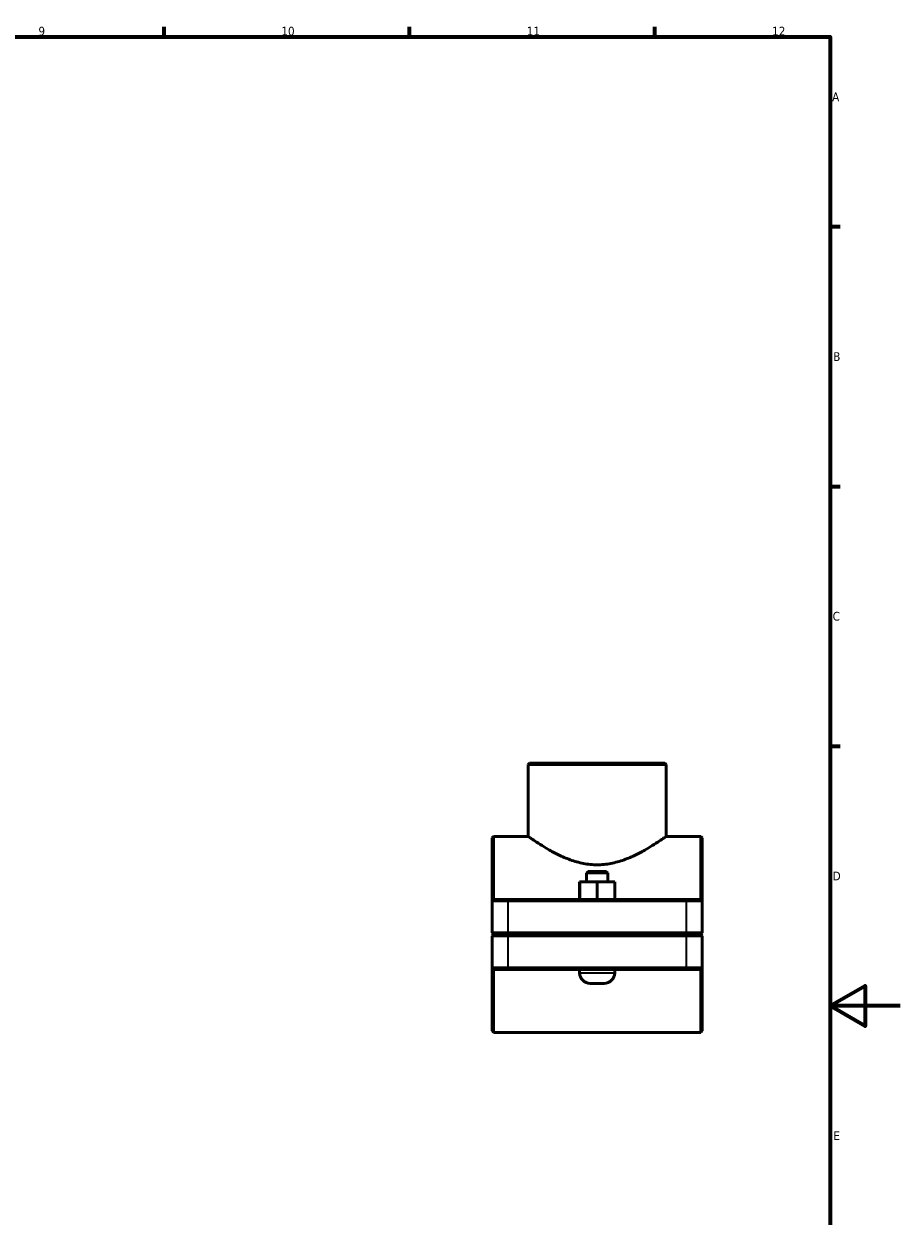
# Model space of a CAD drawing. Header units: millimetres. Extents: x 0 to 1134, y 0 to 1083.
# Tile 6 of 7: x 591 to 841, y 237 to 578. Entities that reach past the tile are written whole.
import ezdxf

# ---------------------------------------------------------------- set-up
doc = ezdxf.new("R2010")
doc.units = ezdxf.units.MM
for name, color, linetype, lineweight in [('Border (ISO)', 7, 'Continuous', 70), ('Visible (ISO)', 7, 'Continuous', 50), ('Visible Narrow (ISO)', 7, 'Continuous', 35)]:
    doc.layers.add(name, color=color, linetype=linetype, lineweight=lineweight)
doc.styles.add('Note Text (ISO)', font='tahoma.ttf')

# ---------------------------------------------------------------- blocks, each defined once
blk = doc.blocks.new('Borders Default Border')
at = {"layer": 'Border (ISO)'}
for p, q in [((630.75, 574), (630.75, 576.9)), ((700.83, 574), (700.83, 576.9)), ((770.92, 574), (770.92, 576.9)), ((821, 519.75), (823.9, 519.75)), ((821, 445.5), (823.9, 445.5)), ((821, 371.25), (823.9, 371.25))]:
    blk.add_line(p, q, dxfattribs=at)
at = {"layer": 'Border (ISO)', "flags": 128}
for points in [[(20, 20), (20, 574), (821, 574), (821, 20), (20, 20)], [(841, 297), (821, 297), (831, 302.77), (831, 291.23), (821, 297)]]:
    blk.add_lwpolyline(points, dxfattribs=at)
at = {"layer": 'Border (ISO)', "color": 232, "true_color": 0xca0064, "char_height": 2.5, "attachment_point": 7, "style": 'Note Text (ISO)'}
for s, insert in [('9', (594.88, 574.35)), ('10', (664.29, 574.35)), ('11', (734.37, 574.4)), ('12', (804.46, 574.4)), ('A', (821.59, 555.62)), ('B', (821.89, 481.37)), ('C', (821.73, 407.08)), ('D', (821.73, 332.88)), ('E', (821.94, 258.63))]:
    blk.add_mtext(s, dxfattribs=dict(at, insert=insert))

msp = doc.modelspace()

# ---------------------------------------------------------------- linework, layer by layer
at = {"layer": 'Visible (ISO)'}
for p, q in [((735.1746, 366.4274), (734.7746, 366.0274)), ((734.7746, 345.4274), (734.7746, 366.0274)), ((774.1529, 366.0274), (734.7746, 366.0274)), ((735.1746, 366.4274), (773.7529, 366.4274)), ((773.7529, 366.4274), (774.1529, 366.0274)), ((774.1529, 345.4274), (774.1529, 366.0274)), ((724.4637, 345.0274), (724.8637, 345.4274)), ((724.4637, 327.0274), (724.4637, 345.0274)), ((724.8637, 345.4274), (724.8637, 327.4274)), ((724.8637, 345.4274), (734.7746, 345.4274)), ((774.1529, 345.4274), (784.0637, 345.4274)), ((784.0637, 327.4274), (784.0637, 345.4274)), ((784.4637, 345.0274), (784.0637, 345.4274)), ((784.4637, 345.0274), (784.4637, 327.0274)), ((751.8637, 335.4274), (751.4637, 335.0274)), ((757.4637, 335.0274), (751.4637, 335.0274)), ((751.4637, 332.4274), (751.4637, 335.0274)), ((751.8637, 335.4274), (757.0637, 335.4274)), ((757.0637, 335.4274), (757.4637, 335.0274)), ((757.4637, 332.4274), (757.4637, 335.0274)), ((749.4484, 332.4274), (749.4793, 332.4274)), ((749.4484, 327.4274), (749.4484, 332.4274)), ((749.4793, 332.4274), (754.4947, 332.4274)), ((749.4793, 327.4274), (749.4793, 332.4274)), ((754.4947, 332.4274), (759.4791, 332.4274)), ((754.4947, 327.4274), (754.4947, 332.4274)), ((759.4791, 327.4274), (759.4791, 332.4274)), ((724.8637, 327.4274), (724.4637, 327.0274)), ((724.8637, 327.4274), (729.0637, 327.4274)), ((779.8637, 327.4274), (729.0637, 327.4274)), ((779.8637, 327.4274), (784.0637, 327.4274)), ((784.0637, 327.4274), (784.4637, 327.0274)), ((729.0637, 327.0274), (724.4637, 327.0274)), ((724.4637, 327.0274), (724.4637, 317.8774)), ((729.0637, 327.0274), (779.8637, 327.0274)), ((784.4637, 327.0274), (779.8637, 327.0274)), ((784.4637, 317.8774), (784.4637, 327.0274)), ((724.8637, 317.4774), (724.4637, 317.8774)), ((724.4637, 317.8774), (729.0637, 317.8774)), ((724.8637, 317.3774), (724.4637, 316.9774)), ((729.0637, 317.4774), (724.8637, 317.4774)), ((724.8637, 317.3774), (729.0637, 317.3774)), ((779.8637, 317.8774), (729.0637, 317.8774)), ((729.0637, 317.4774), (779.8637, 317.4774)), ((779.8637, 317.3774), (729.0637, 317.3774)), ((749.4637, 317.3774), (749.4637, 317.4774)), ((759.4637, 317.3774), (759.4637, 317.4774)), ((779.8637, 317.8774), (784.4637, 317.8774)), ((784.0637, 317.4774), (779.8637, 317.4774)), ((779.8637, 317.3774), (784.0637, 317.3774)), ((784.0637, 317.4774), (784.4637, 317.8774)), ((784.0637, 317.3774), (784.4637, 316.9774)), ((729.0637, 316.9774), (724.4637, 316.9774)), ((724.4637, 316.9774), (724.4637, 307.8274)), ((729.0637, 316.9774), (779.8637, 316.9774)), ((784.4637, 316.9774), (779.8637, 316.9774)), ((784.4637, 307.8274), (784.4637, 316.9774)), ((724.4637, 289.8274), (724.4637, 307.8274)), ((724.4637, 307.8274), (729.0637, 307.8274)), ((724.8637, 307.4274), (724.4637, 307.8274)), ((724.8637, 307.4274), (724.8637, 289.4274)), ((729.0637, 307.4274), (724.8637, 307.4274)), ((779.8637, 307.8274), (729.0637, 307.8274)), ((729.0637, 307.4274), (779.8637, 307.4274)), ((749.4637, 306.4274), (749.4637, 307.4274)), ((759.4637, 306.4274), (759.4637, 307.4274)), ((779.8637, 307.8274), (784.4637, 307.8274)), ((784.0637, 307.4274), (779.8637, 307.4274)), ((784.0637, 307.4274), (784.4637, 307.8274)), ((784.0637, 289.4274), (784.0637, 307.4274)), ((784.4637, 307.8274), (784.4637, 289.8274)), ((756.4637, 303.4274), (752.4637, 303.4274)), ((724.4637, 289.8274), (724.8637, 289.4274)), ((784.4637, 289.8274), (784.0637, 289.4274)), ((724.8637, 289.4274), (784.0637, 289.4274))]:
    msp.add_line(p, q, dxfattribs=at)
for centre, start, end in [((752.4637, 306.4274), 180, 270), ((756.4637, 306.4274), 270, 0)]:
    msp.add_arc(centre, 3, start, end, dxfattribs=at)
for points, knots in [([(734.7746, 345.4274), (734.7746, 345.4274), (734.9026, 345.3368), (735.425, 344.9733), (735.8191, 344.7004), (736.8404, 344.0126), (737.4685, 343.5974), (738.8975, 342.6927), (739.6985, 342.2038), (741.3968, 341.2305), (742.36, 340.7081), (744.4608, 339.6884), (745.5984, 339.1916), (747.9953, 338.3302), (749.2572, 337.9662), (751.8386, 337.468), (753.1585, 337.3356), (754.4637, 337.3356)], [9.32910496, 9.32910496, 9.32910496, 9.32910496, 9.71495326, 9.71495326, 10.10080156, 10.10080156, 10.48664987, 10.48664987, 10.87249817, 10.87249817, 11.26407528, 11.26407528, 11.65565239, 11.65565239, 12.0472295, 12.0472295, 12.43880662, 12.43880662, 12.43880662, 12.43880662]), ([(754.4637, 337.3356), (755.769, 337.3356), (757.0889, 337.468), (759.6703, 337.9662), (760.9322, 338.3302), (763.3291, 339.1916), (764.4667, 339.6884), (766.5675, 340.7081), (767.5307, 341.2305), (769.229, 342.2038), (770.03, 342.6927), (771.459, 343.5974), (772.0871, 344.0126), (773.1084, 344.7004), (773.5025, 344.9733), (774.0248, 345.3368), (774.1529, 345.4274), (774.1529, 345.4274)], [0, 0, 0, 0, 0.39157711, 0.39157711, 0.78315422, 0.78315422, 1.17473134, 1.17473134, 1.56630845, 1.56630845, 1.95215675, 1.95215675, 2.33800505, 2.33800505, 2.72385335, 2.72385335, 3.10970165, 3.10970165, 3.10970165, 3.10970165])]:
    msp.add_open_spline(points, degree=3, knots=knots, dxfattribs=at)
at = {"layer": 'Visible Narrow (ISO)'}
for p, q in [((729.0637, 327.4074), (729.0637, 327.0474)), ((779.8637, 327.4074), (779.8637, 327.0474)), ((729.0637, 318.3349), (729.0637, 326.5699)), ((779.8637, 326.5699), (779.8637, 318.3349)), ((729.0637, 317.4974), (729.0637, 317.8574)), ((729.0637, 317.3574), (729.0637, 316.9974)), ((779.8637, 317.4974), (779.8637, 317.8574)), ((779.8637, 317.3574), (779.8637, 316.9974)), ((729.0637, 308.2849), (729.0637, 316.5199)), ((779.8637, 316.5199), (779.8637, 308.2849)), ((729.0637, 307.4474), (729.0637, 307.8074)), ((779.8637, 307.4474), (779.8637, 307.8074)), ((749.5253, 306.4274), (759.4022, 306.4274))]:
    msp.add_line(p, q, dxfattribs=at)

# ---------------------------------------------------------------- block references
msp.add_blockref('Borders Default Border', (0, 0))

doc.saveas('drawing.dxf')
